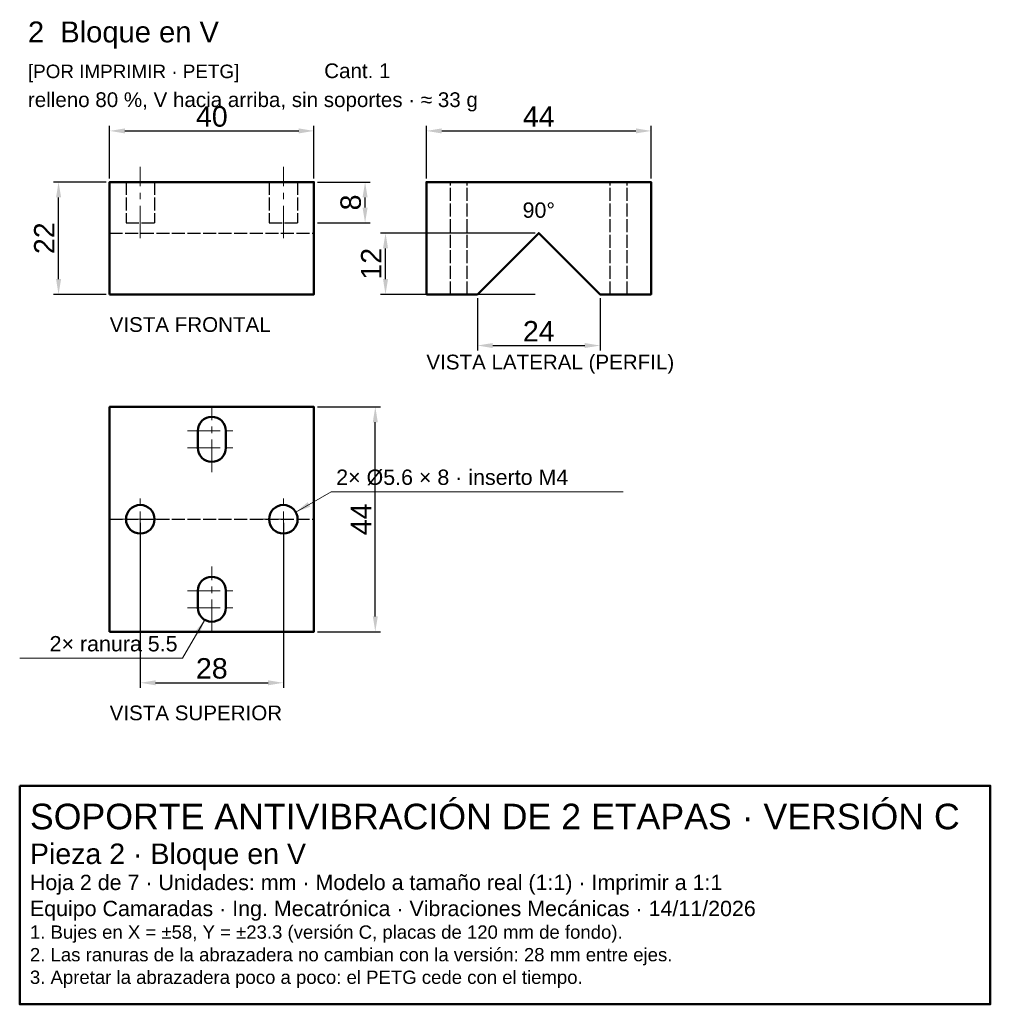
# Model space of a CAD drawing. Header units: millimetres. Extents: x 185 to 375, y -201 to -8.
import ezdxf
from ezdxf.enums import TextEntityAlignment as Align

# ---------------------------------------------------------------- set-up
doc = ezdxf.new("R2010")
doc.units = ezdxf.units.MM
doc.header["$LTSCALE"] = 2
doc.linetypes.add('CENTER', pattern=[5.08, 3.175, -0.635, 0.635, -0.635])
doc.linetypes.add('DASHED', pattern=[1.524, 1.27, -0.254])
for name, color, linetype, lineweight in [('CONTORNO', 7, 'Continuous', 50), ('COTAS', 4, 'Continuous', 18), ('EJES', 1, 'CENTER', 18), ('OCULTAS', 8, 'DASHED', 25), ('TEXTO', 3, 'Continuous', 25)]:
    doc.layers.add(name, color=color, linetype=linetype, lineweight=lineweight)
doc.styles.get("Standard").update_dxf_attribs({"font": 'arial.ttf'})
doc.dimstyles.new('PLANO', dxfattribs={"dimtxt": 4, "dimasz": 3, "dimexe": 1, "dimexo": 0.7, "dimgap": 0.8, "dimtad": 1, "dimdec": 1, "dimdsep": 46, "dimtxsty": 'Standard', "dimcen": 2.5, "dimclrd": 256, "dimclre": 256, "dimclrt": 256, "dimazin": 3, "dimtfac": 1, "dimtmove": 0, "dimatfit": 3})

msp = doc.modelspace()

# ---------------------------------------------------------------- linework, layer by layer
at = {"layer": 'CONTORNO'}
for points in [[(202.67, -62), (242.67, -62), (242.67, -40), (202.67, -40)], [(264.67, -62), (274.67, -62), (286.67, -50), (298.67, -62), (308.67, -62), (308.67, -40), (264.67, -40)], [(202.67, -128), (242.67, -128), (242.67, -84), (202.67, -84)], [(185.06, -158.16), (375.06, -158.16), (375.06, -200.92), (185.06, -200.92)]]:
    msp.add_lwpolyline(points, close=True, dxfattribs=at)
for points in [[(225.42, -92), (225.42, -88.7, 1), (219.92, -88.7), (219.92, -92, 1)], [(219.92, -120), (219.92, -123.3, 1), (225.42, -123.3), (225.42, -120, 1)]]:
    msp.add_lwpolyline(points, format="xyb", close=True, dxfattribs=at)
for centre in [(208.67, -106), (236.67, -106)]:
    msp.add_circle(centre, 2.8, dxfattribs=at)
at = {"layer": 'COTAS'}
for points in [[(239.09, -104.6), (246.02, -100.6), (303.22, -100.6)], [(221.29, -125.68), (216.96, -133.19), (185.06, -133.19)]]:
    msp.add_lwpolyline(points, dxfattribs=at)
for points in [[(239.09, -104.6), (241.44, -102.67), (241.94, -103.53)], [(221.29, -125.68), (220.22, -128.53), (219.36, -128.03)]]:
    msp.add_solid(points, dxfattribs=at)
at = {"layer": 'EJES'}
for p, q in [((208.67, -51), (208.67, -37)), ((236.67, -51), (236.67, -37)), ((222.67, -96.75), (222.67, -83.95)), ((217.92, -88.7), (227.42, -88.7)), ((217.92, -92), (227.42, -92)), ((208.67, -110.8), (208.67, -101.2)), ((236.67, -110.8), (236.67, -101.2)), ((203.87, -106), (213.47, -106)), ((231.87, -106), (241.47, -106)), ((222.67, -128.05), (222.67, -115.25)), ((217.92, -120), (227.42, -120)), ((217.92, -123.3), (227.42, -123.3))]:
    msp.add_line(p, q, dxfattribs=at)
at = {"layer": 'OCULTAS'}
for p, q in [((205.87, -40), (205.87, -48)), ((211.47, -40), (211.47, -48)), ((233.87, -40), (233.87, -48)), ((239.47, -40), (239.47, -48)), ((269.37, -62), (269.37, -40)), ((272.67, -62), (272.67, -40)), ((300.67, -62), (300.67, -40)), ((303.97, -62), (303.97, -40)), ((205.87, -48), (211.47, -48)), ((233.87, -48), (239.47, -48)), ((202.67, -50), (242.67, -50)), ((202.67, -106), (242.67, -106))]:
    msp.add_line(p, q, dxfattribs=at)

# ---------------------------------------------------------------- texts
at = {"layer": 'COTAS'}
msp.add_text('90°', height=3, dxfattribs=at).set_placement((286.67, -47), align=Align.CENTER)
msp.add_text('2× Ø5.6 × 8 · inserto M4', height=3, dxfattribs=at).set_placement((247.02, -99.27))
msp.add_text('2× ranura 5.5', height=3, dxfattribs=at).set_placement((215.96, -131.85), align=Align.RIGHT)
at = {"layer": 'TEXTO'}
for s, height, p in [('2  Bloque en V', 4.08, (186.67, -12.67)), ('[POR IMPRIMIR · PETG]', 2.64, (186.67, -19.67)), ('Cant. 1', 2.88, (244.67, -19.67)), ('relleno 80 %, V hacia arriba, sin soportes · ≈ 33 g', 2.88, (186.67, -25.33)), ('VISTA FRONTAL', 2.88, (202.67, -69.33)), ('VISTA LATERAL (PERFIL)', 2.88, (264.67, -76.67)), ('VISTA SUPERIOR', 2.88, (202.67, -145.33)), ('SOPORTE ANTIVIBRACIÓN DE 2 ETAPAS · VERSIÓN C', 5, (187.06, -166.66)), ('Pieza 2 · Bloque en V', 4, (187.06, -173.46)), ('Hoja 2 de 7 · Unidades: mm · Modelo a tamaño real (1:1) · Imprimir a 1:1', 3, (187.06, -178.56)), ('Equipo Camaradas · Ing. Mecatrónica · Vibraciones Mecánicas · 14/11/2026', 3, (187.06, -183.66)), ('1. Bujes en X = ±58, Y = ±23.3 (versión C, placas de 120 mm de fondo).', 2.6, (187.06, -188.08)), ('2. Las ranuras de la abrazadera no cambian con la versión: 28 mm entre ejes.', 2.6, (187.06, -192.5)), ('3. Apretar la abrazadera poco a poco: el PETG cede con el tiempo.', 2.6, (187.06, -196.92))]:
    msp.add_text(s, height=height, dxfattribs=at).set_placement(p)

# ---------------------------------------------------------------- dimensions: what is measured, and where the dimension line sits
at = {"layer": 'COTAS'}
for base, p1, p2 in [((202.67, -30), (202.67, -40), (242.67, -40)), ((264.67, -30), (264.67, -40), (308.67, -40)), ((274.67, -72), (274.67, -62), (298.67, -62)), ((208.67, -138), (208.67, -106), (236.67, -106))]:
    msp.add_linear_dim(base=base, p1=p1, p2=p2, dimstyle='PLANO', dxfattribs=at).render()
for base, p1, p2 in [((192.67, -62), (202.67, -62), (202.67, -40)), ((252.67, -48), (242.67, -48), (242.67, -40)), ((256.67, -62), (286.67, -62), (286.67, -50)), ((254.67, -128), (242.67, -128), (242.67, -84))]:
    msp.add_linear_dim(base=base, p1=p1, p2=p2, angle=90, dimstyle='PLANO', dxfattribs=at).render()

doc.saveas('drawing.dxf')
